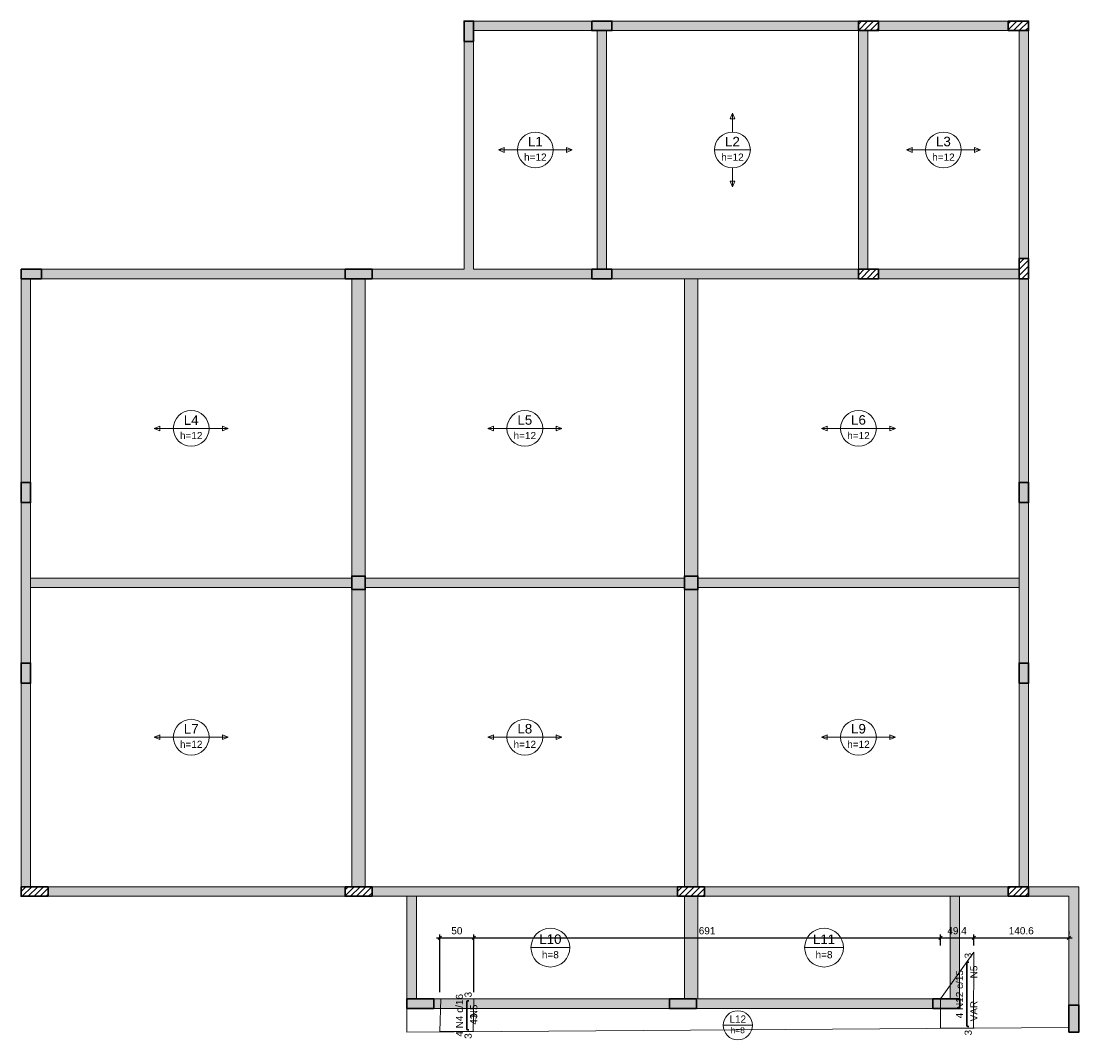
# Model space of a CAD drawing. Header units: millimetres. Extents: x 1434 to 2277, y -793 to -278.
# Tile 3 of 111: x 1434 to 1466, y -752 to -722. Entities that reach past the tile are written whole.
import ezdxf

# ---------------------------------------------------------------- set-up
doc = ezdxf.new("R2010")
doc.units = ezdxf.units.MM
doc.linetypes.add('DASHDOT', pattern=[25.4, 12.7, -6.35, 0, -6.35])
for name, color, linetype, lineweight in [('Descrição da armadura', 7, 'Continuous', 5), ('DT-Armadura negativa', 4, 'Continuous', 30), ('DT-Cotas', 9, 'Continuous', 5), ('DT-Hachura pilar em laje', 252, 'Continuous', 5), ('DT-Hachura viga em laje', 254, 'Continuous', 5), ('DT-Pontilhado', 9, 'DASHDOT', 5), ('DT-Textos', 7, 'Continuous', 5), ('FO-Pilares', 4, 'Continuous', 30), ('FO-Vigas', 1, 'Continuous', 20), ('Textos armaduras', 7, 'Continuous', 5)]:
    doc.layers.add(name, color=color, linetype=linetype, lineweight=lineweight)
doc.styles.add('ARIAL', font='arial.ttf')
doc.styles.get("Standard").update_dxf_attribs({"font": 'arial.ttf'})
doc.dimstyles.new('UM_50.000000', dxfattribs={"dimtxt": 0.18, "dimasz": 0.1, "dimexe": 0.1, "dimexo": 0.2, "dimgap": 0, "dimtad": 1, "dimtih": 1, "dimtoh": 1, "dimdec": 1, "dimlfac": 50, "dimzin": 0, "dimdsep": 46, "dimtxsty": 'Standard', "dimcen": 0.09, "dimdle": 0.1, "dimadec": 1, "dimazin": 2, "dimtfac": 1, "dimtdec": 4, "dimtofl": 0, "dimtmove": 0, "dimatfit": 3, "dimfxl": 1, "dimtolj": 1, "dimarcsym": 0})
pattern_1 = [(45, (1428.37981, -1687.3836), (-0.088388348, 0.088388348), [])]

# ---------------------------------------------------------------- blocks, each defined once
blk = doc.blocks.new('_Oblique')
at = {"color": 0, "linetype": 'ByBlock', "lineweight": -2}
blk.add_line((-0.5, -0.5), (0.5, 0.5), dxfattribs=at)
blk = doc.blocks.new('*D704')
at = {"layer": 'DT-Cotas', "color": 0, "lineweight": -2, "transparency": 16777216}
for p, q in [((1446.585, -750.655), (1446.585, -748.947)), ((1447.586, -750.655), (1447.586, -748.947)), ((1446.485, -749.047), (1447.686, -749.047))]:
    blk.add_line(p, q, dxfattribs=at)
at = {"layer": 'DT-Cotas', "color": 0, "lineweight": -2, "transparency": 16777216, "xscale": 0.1, "yscale": 0.1, "zscale": 0.1, "rotation": 180}
blk.add_blockref('_Oblique', (1446.585, -749.047), dxfattribs=at)
at = {"layer": 'DT-Cotas', "color": 0, "lineweight": -2, "transparency": 16777216, "xscale": 0.1, "yscale": 0.1, "zscale": 0.1}
blk.add_blockref('_Oblique', (1447.586, -749.047), dxfattribs=at)
at = {"layer": 'DT-Cotas', "color": 7, "transparency": 16777216, "insert": (1447.086, -748.835), "char_height": 0.2118, "attachment_point": 5, "rotation": 0.0057, "style": 'ARIAL'}
blk.add_mtext('\\A1;50', dxfattribs=at)
blk = doc.blocks.new('*D705')
at = {"layer": 'DT-Cotas', "color": 0, "lineweight": -2, "transparency": 16777216}
for p, q in [((1447.586, -750.655), (1447.586, -748.947)), ((1461.405, -749.27), (1461.405, -748.947)), ((1447.486, -749.047), (1461.505, -749.047))]:
    blk.add_line(p, q, dxfattribs=at)
at = {"layer": 'DT-Cotas', "color": 0, "lineweight": -2, "transparency": 16777216, "xscale": 0.1, "yscale": 0.1, "zscale": 0.1, "rotation": 180}
blk.add_blockref('_Oblique', (1447.586, -749.047), dxfattribs=at)
at = {"layer": 'DT-Cotas', "color": 0, "lineweight": -2, "transparency": 16777216, "xscale": 0.1, "yscale": 0.1, "zscale": 0.1}
blk.add_blockref('_Oblique', (1461.405, -749.047), dxfattribs=at)
at = {"layer": 'DT-Cotas', "color": 7, "transparency": 16777216, "insert": (1454.496, -748.835), "char_height": 0.2118, "attachment_point": 5, "rotation": 0.0057, "style": 'ARIAL'}
blk.add_mtext('\\A1;691', dxfattribs=at)
blk = doc.blocks.new('*D706')
at = {"layer": 'DT-Cotas', "color": 0, "lineweight": -2, "transparency": 16777216}
for p, q in [((1461.405, -749.27), (1461.405, -748.947)), ((1462.393, -749.27), (1462.393, -748.947)), ((1461.305, -749.047), (1462.493, -749.047))]:
    blk.add_line(p, q, dxfattribs=at)
at = {"layer": 'DT-Cotas', "color": 0, "lineweight": -2, "transparency": 16777216, "xscale": 0.1, "yscale": 0.1, "zscale": 0.1, "rotation": 180}
blk.add_blockref('_Oblique', (1461.405, -749.047), dxfattribs=at)
at = {"layer": 'DT-Cotas', "color": 0, "lineweight": -2, "transparency": 16777216, "xscale": 0.1, "yscale": 0.1, "zscale": 0.1}
blk.add_blockref('_Oblique', (1462.393, -749.047), dxfattribs=at)
at = {"layer": 'DT-Cotas', "color": 7, "transparency": 16777216, "insert": (1461.899, -748.835), "char_height": 0.2118, "attachment_point": 5, "rotation": 0.0057, "style": 'ARIAL'}
blk.add_mtext('\\A1;49.4', dxfattribs=at)
blk = doc.blocks.new('*D707')
at = {"layer": 'DT-Cotas', "color": 0, "lineweight": -2, "transparency": 16777216}
for p, q in [((1462.393, -749.27), (1462.393, -748.947)), ((1465.206, -748.847), (1465.206, -748.947)), ((1462.293, -749.047), (1465.306, -749.047))]:
    blk.add_line(p, q, dxfattribs=at)
at = {"layer": 'DT-Cotas', "color": 0, "lineweight": -2, "transparency": 16777216, "xscale": 0.1, "yscale": 0.1, "zscale": 0.1, "rotation": 180}
blk.add_blockref('_Oblique', (1462.393, -749.047), dxfattribs=at)
at = {"layer": 'DT-Cotas', "color": 0, "lineweight": -2, "transparency": 16777216, "xscale": 0.1, "yscale": 0.1, "zscale": 0.1}
blk.add_blockref('_Oblique', (1465.206, -749.047), dxfattribs=at)
at = {"layer": 'DT-Cotas', "color": 7, "transparency": 16777216, "insert": (1463.8, -748.835), "char_height": 0.2118, "attachment_point": 5, "rotation": 0.0057, "style": 'ARIAL'}
blk.add_mtext('\\A1;140.6', dxfattribs=at)

msp = doc.modelspace()

# ---------------------------------------------------------------- hatches: boundary and pattern name
at = {"layer": 'DT-Hachura pilar em laje', "linetype": 'Continuous'}
for points in [[(1447.2991, -722.4946), (1447.4391, -722.4946), (1447.5791, -722.4946), (1447.5791, -722.1946), (1447.5791, -721.8946), (1447.4391, -721.8946), (1447.2991, -721.8946), (1447.2991, -722.1946)], [(1451.0791, -721.8946), (1451.0791, -722.0346), (1451.0791, -722.1746), (1451.3791, -722.1746), (1451.6791, -722.1746), (1451.6791, -722.0346), (1451.6791, -721.8946), (1451.3791, -721.8946)], [(1434.1815, -729.2442), (1434.1815, -729.3842), (1434.1815, -729.5242), (1434.4815, -729.5242), (1434.7815, -729.5242), (1434.7815, -729.3842), (1434.7815, -729.2442), (1434.4815, -729.2442)], [(1443.7727, -729.2442), (1443.7727, -729.3842), (1443.7727, -729.5242), (1444.1727, -729.5242), (1444.5727, -729.5242), (1444.5727, -729.3842), (1444.5727, -729.2442), (1444.1727, -729.2442)], [(1451.0791, -729.2442), (1451.0791, -729.3842), (1451.0791, -729.5242), (1451.3791, -729.5242), (1451.6791, -729.5242), (1451.6791, -729.3842), (1451.6791, -729.2442), (1451.3791, -729.2442)], [(1434.1815, -736.1542), (1434.3215, -736.1542), (1434.4615, -736.1542), (1434.4615, -735.8542), (1434.4615, -735.5542), (1434.3215, -735.5542), (1434.1815, -735.5542), (1434.1815, -735.8542)], [(1463.7353, -736.1542), (1463.8753, -736.1542), (1464.0153, -736.1542), (1464.0153, -735.8542), (1464.0153, -735.5542), (1463.8753, -735.5542), (1463.7353, -735.5542), (1463.7353, -735.8542)], [(1443.9727, -738.7294), (1444.1727, -738.7294), (1444.3727, -738.7294), (1444.3727, -738.5294), (1444.3727, -738.3294), (1444.1727, -738.3294), (1443.9727, -738.3294), (1443.9727, -738.5294)], [(1453.8241, -738.7294), (1454.0241, -738.7294), (1454.2241, -738.7294), (1454.2241, -738.5294), (1454.2241, -738.3294), (1454.0241, -738.3294), (1453.8241, -738.3294), (1453.8241, -738.5294)], [(1434.1815, -741.5046), (1434.3215, -741.5046), (1434.4615, -741.5046), (1434.4615, -741.2046), (1434.4615, -740.9046), (1434.3215, -740.9046), (1434.1815, -740.9046), (1434.1815, -741.2046)], [(1463.7353, -741.5046), (1463.8753, -741.5046), (1464.0153, -741.5046), (1464.0153, -741.2046), (1464.0153, -740.9046), (1463.8753, -740.9046), (1463.7353, -740.9046), (1463.7353, -741.2046)], [(1445.6053, -750.8546), (1445.6053, -750.9946), (1445.6053, -751.1346), (1446.0053, -751.1346), (1446.4053, -751.1346), (1446.4053, -750.9946), (1446.4053, -750.8546), (1446.0053, -750.8546)], [(1453.3853, -750.8546), (1453.3853, -750.9946), (1453.3853, -751.1346), (1453.7853, -751.1346), (1454.1853, -751.1346), (1454.1853, -750.9946), (1454.1853, -750.8546), (1453.7853, -750.8546)], [(1461.1853, -750.8546), (1461.1853, -750.9946), (1461.1853, -751.1346), (1461.5853, -751.1346), (1461.9853, -751.1346), (1461.9853, -750.9946), (1461.9853, -750.8546), (1461.5853, -750.8546)], [(1465.2061, -751.8346), (1465.3561, -751.8346), (1465.5061, -751.8346), (1465.5061, -751.4346), (1465.5061, -751.0346), (1465.3561, -751.0346), (1465.2061, -751.0346), (1465.2061, -751.4346)]]:
    msp.add_hatch(color=256, dxfattribs=at).paths.add_polyline_path(points)
h = msp.add_hatch(dxfattribs=at)
h.set_pattern_fill('ANSI31', color=256, style=0)
h.set_pattern_definition(pattern_1)
h.paths.add_polyline_path([(1458.9759, -721.8946), (1458.9759, -722.0346), (1458.9759, -722.1746), (1459.2759, -722.1746), (1459.5759, -722.1746), (1459.5759, -722.0346), (1459.5759, -721.8946), (1459.2759, -721.8946)])
h = msp.add_hatch(dxfattribs=at)
h.set_pattern_fill('ANSI31', color=256, style=0)
h.set_pattern_definition(pattern_1)
h.paths.add_polyline_path([(1463.4151, -721.8946), (1463.4151, -722.0346), (1463.4151, -722.1746), (1463.7151, -722.1746), (1464.0151, -722.1746), (1464.0151, -722.0346), (1464.0151, -721.8946), (1463.7151, -721.8946)])
h = msp.add_hatch(dxfattribs=at)
h.set_pattern_fill('ANSI31', color=256, style=0)
h.set_pattern_definition(pattern_1)
h.paths.add_polyline_path([(1463.7351, -729.5242), (1463.8751, -729.5242), (1464.0151, -729.5242), (1464.0151, -729.2242), (1464.0151, -728.9242), (1463.8751, -728.9242), (1463.7351, -728.9242), (1463.7351, -729.2242)])
h = msp.add_hatch(dxfattribs=at)
h.set_pattern_fill('ANSI31', color=256, style=0)
h.set_pattern_definition(pattern_1)
h.paths.add_polyline_path([(1458.9759, -729.2442), (1458.9759, -729.3842), (1458.9759, -729.5242), (1459.2759, -729.5242), (1459.5759, -729.5242), (1459.5759, -729.3842), (1459.5759, -729.2442), (1459.2759, -729.2442)])
h = msp.add_hatch(dxfattribs=at)
h.set_pattern_fill('ANSI31', color=256, style=0)
h.set_pattern_definition(pattern_1)
h.paths.add_polyline_path([(1434.1815, -747.5346), (1434.1815, -747.6746), (1434.1815, -747.8146), (1434.5815, -747.8146), (1434.9815, -747.8146), (1434.9815, -747.6746), (1434.9815, -747.5346), (1434.5815, -747.5346)])
h = msp.add_hatch(dxfattribs=at)
h.set_pattern_fill('ANSI31', color=256, style=0)
h.set_pattern_definition(pattern_1)
h.paths.add_polyline_path([(1443.7727, -747.5346), (1443.7727, -747.6746), (1443.7727, -747.8146), (1444.1727, -747.8146), (1444.5727, -747.8146), (1444.5727, -747.6746), (1444.5727, -747.5346), (1444.1727, -747.5346)])
h = msp.add_hatch(dxfattribs=at)
h.set_pattern_fill('ANSI31', color=256, style=0)
h.set_pattern_definition(pattern_1)
h.paths.add_polyline_path([(1453.6241, -747.5346), (1453.6241, -747.6746), (1453.6241, -747.8146), (1454.0241, -747.8146), (1454.4241, -747.8146), (1454.4241, -747.6746), (1454.4241, -747.5346), (1454.0241, -747.5346)])
h = msp.add_hatch(dxfattribs=at)
h.set_pattern_fill('ANSI31', color=256, style=0)
h.set_pattern_definition(pattern_1)
h.paths.add_polyline_path([(1463.4151, -747.5346), (1463.4151, -747.6746), (1463.4151, -747.8146), (1463.7151, -747.8146), (1464.0151, -747.8146), (1464.0151, -747.6746), (1464.0151, -747.5346), (1463.7151, -747.5346)])
at = {"layer": 'DT-Hachura viga em laje', "linetype": 'Continuous'}
for points in [[(1451.0791, -721.8946), (1451.0791, -721.8946), (1447.5791, -721.8946), (1447.5791, -722.1746), (1451.0791, -722.1746), (1451.0791, -721.8946)], [(1458.9759, -721.8946), (1458.9759, -721.8946), (1451.6791, -721.8946), (1451.6791, -722.1746), (1458.9759, -722.1746), (1458.9759, -721.8946)], [(1463.4151, -721.8948), (1463.4151, -721.8948), (1459.5759, -721.8948), (1459.5759, -722.1746), (1463.4151, -722.1746), (1463.4151, -721.8948)], [(1451.5189, -722.1746), (1451.5189, -722.1746), (1451.2391, -722.1746), (1451.2391, -729.2442), (1451.5189, -729.2442), (1451.5189, -722.1746)], [(1459.2559, -722.1746), (1459.2559, -722.1746), (1458.9759, -722.1746), (1458.9759, -729.2442), (1459.2559, -729.2442), (1459.2559, -722.1746)], [(1464.0151, -722.1746), (1464.0151, -722.1746), (1463.7351, -722.1746), (1463.7351, -722.7246), (1464.0151, -722.7246), (1464.0151, -722.1746)], [(1447.5791, -729.2442), (1447.5791, -729.2442), (1447.5791, -722.4946), (1447.2991, -722.4946), (1447.2991, -729.2442), (1447.4391, -729.3842), (1447.5791, -729.2442)], [(1464.0151, -722.7246), (1464.0151, -722.7246), (1463.7351, -722.7246), (1463.7351, -728.9242), (1464.0151, -728.9242), (1464.0151, -722.7246)], [(1434.4615, -729.5242), (1434.4615, -729.5242), (1434.1815, -729.5242), (1434.1815, -730.0642), (1434.4615, -730.0642), (1434.4615, -729.5242)], [(1434.7815, -729.2442), (1434.7815, -729.2442), (1434.7815, -729.5244), (1443.7727, -729.5244), (1443.7727, -729.2442), (1434.7815, -729.2442)], [(1444.3727, -729.5242), (1444.3727, -729.5242), (1443.9727, -729.5242), (1443.9727, -738.3294), (1444.3727, -738.3294), (1444.3727, -729.5242)], [(1447.4391, -729.3842), (1447.4391, -729.3842), (1447.2991, -729.2442), (1444.5727, -729.2442), (1444.5727, -729.5242), (1447.4391, -729.5242), (1447.4391, -729.3842)], [(1451.0791, -729.2442), (1451.0791, -729.2442), (1447.5791, -729.2442), (1447.4391, -729.3842), (1447.4391, -729.5242), (1451.0791, -729.5242), (1451.0791, -729.2442)], [(1454.0241, -729.2442), (1454.0241, -729.2442), (1451.6791, -729.2442), (1451.6791, -729.5242), (1454.0241, -729.5242), (1454.0241, -729.2442)], [(1454.2241, -729.5242), (1454.2241, -729.5242), (1454.0241, -729.3842), (1453.8241, -729.5242), (1453.8241, -738.3294), (1454.2241, -738.3294), (1454.2241, -729.5242)], [(1458.9759, -729.2442), (1458.9759, -729.2442), (1454.0241, -729.2442), (1454.0241, -729.5242), (1458.9759, -729.5242), (1458.9759, -729.2442)], [(1463.7351, -729.2442), (1463.7351, -729.2442), (1459.5759, -729.2442), (1459.5759, -729.5242), (1463.7351, -729.5242), (1463.7351, -729.2442)], [(1464.0151, -729.5242), (1464.0151, -729.5242), (1463.7351, -729.5242), (1463.7351, -735.5544), (1464.0151, -735.5544), (1464.0151, -729.5242)], [(1434.4615, -730.0642), (1434.4615, -730.0642), (1434.1815, -730.0642), (1434.1815, -735.5544), (1434.4615, -735.5544), (1434.4615, -730.0642)], [(1434.4615, -736.1544), (1434.4615, -736.1544), (1434.1815, -736.1544), (1434.1815, -738.5294), (1434.4615, -738.5294), (1434.4615, -736.1544)], [(1464.0151, -736.1544), (1464.0151, -736.1544), (1463.7351, -736.1544), (1463.7351, -738.5294), (1464.0151, -738.5294), (1464.0151, -736.1544)], [(1434.4615, -738.5294), (1434.4615, -738.5294), (1434.1815, -738.5294), (1434.1815, -740.9046), (1434.4615, -740.9046), (1434.4615, -738.5294)], [(1443.9727, -738.3894), (1443.9727, -738.3894), (1434.4615, -738.3894), (1434.3215, -738.5294), (1434.4615, -738.6692), (1443.9727, -738.6692), (1443.9727, -738.3894)], [(1453.8239, -738.3894), (1453.8239, -738.3894), (1444.3727, -738.3894), (1444.3727, -738.6692), (1453.8239, -738.6692), (1453.8239, -738.3894)], [(1463.8751, -738.5294), (1463.8751, -738.5294), (1463.7351, -738.3894), (1454.2241, -738.3894), (1454.2241, -738.6692), (1463.7351, -738.6692), (1463.8751, -738.5294)], [(1464.0151, -738.5294), (1464.0151, -738.5294), (1463.7351, -738.5294), (1463.7351, -740.9046), (1464.0151, -740.9046), (1464.0151, -738.5294)], [(1444.3727, -738.7294), (1444.3727, -738.7294), (1443.9727, -738.7294), (1443.9727, -747.5346), (1444.3727, -747.5346), (1444.3727, -738.7294)], [(1454.2239, -738.7294), (1454.2239, -738.7294), (1453.8241, -738.7294), (1453.8241, -747.5346), (1454.2239, -747.5346), (1454.2239, -738.7294)], [(1434.4615, -741.5046), (1434.4615, -741.5046), (1434.1815, -741.5046), (1434.1815, -746.9546), (1434.4615, -746.9546), (1434.4615, -741.5046)], [(1464.0151, -741.5046), (1464.0151, -741.5046), (1463.7351, -741.5046), (1463.7351, -746.9046), (1464.0151, -746.9046), (1464.0151, -741.5046)], [(1434.4615, -746.9546), (1434.4615, -746.9546), (1434.1815, -746.9546), (1434.1815, -747.5346), (1434.4615, -747.5346), (1434.4615, -746.9546)], [(1464.0151, -746.9046), (1464.0151, -746.9046), (1463.7351, -746.9046), (1463.7351, -747.5346), (1464.0151, -747.5346), (1464.0151, -746.9046)], [(1443.7727, -747.5346), (1443.7727, -747.5346), (1434.9815, -747.5346), (1434.9815, -747.8146), (1443.7727, -747.8146), (1443.7727, -747.5346)], [(1445.7455, -747.5346), (1445.7455, -747.5346), (1444.5727, -747.5346), (1444.5727, -747.8146), (1445.7455, -747.8146), (1445.7455, -747.5346)], [(1445.8855, -747.8146), (1445.8855, -747.8146), (1445.7455, -747.6746), (1445.6055, -747.8146), (1445.6055, -750.8546), (1445.8855, -750.8546), (1445.8855, -747.8146)], [(1453.6241, -747.5346), (1453.6241, -747.5346), (1445.7455, -747.5346), (1445.7455, -747.8146), (1453.6241, -747.8146), (1453.6241, -747.5346)], [(1461.8353, -747.5346), (1461.8353, -747.5346), (1454.4241, -747.5346), (1454.4241, -747.8146), (1461.8353, -747.8146), (1461.8353, -747.5346)], [(1461.9753, -747.8146), (1461.9753, -747.8146), (1461.8353, -747.6746), (1461.6953, -747.8146), (1461.6953, -750.8546), (1461.9753, -750.8546), (1461.9753, -747.8146)], [(1463.4151, -747.5346), (1463.4151, -747.5346), (1461.8353, -747.5346), (1461.8353, -747.8146), (1463.4151, -747.8146), (1463.4151, -747.5346)], [(1464.6053, -747.5346), (1464.6053, -747.5346), (1464.0151, -747.5346), (1464.0151, -747.8146), (1464.6053, -747.8146), (1464.6053, -747.5346)], [(1465.5061, -747.5346), (1465.5061, -747.5346), (1464.6053, -747.5346), (1464.6053, -747.8146), (1465.2061, -747.8146), (1465.5061, -747.5346)], [(1465.5061, -747.5346), (1465.5061, -747.5346), (1465.2061, -747.8146), (1465.2061, -751.0346), (1465.5061, -751.0346), (1465.5061, -747.5346)], [(1454.2241, -747.8146), (1454.2241, -747.8146), (1453.8241, -747.8146), (1453.8241, -750.8546), (1454.2241, -750.8546), (1454.2241, -747.8146)], [(1446.4055, -751.1346), (1446.4055, -751.1346), (1453.3851, -751.1346), (1453.3851, -750.8546), (1446.4055, -750.8546), (1446.4055, -751.1346)], [(1454.1853, -751.1346), (1454.1853, -751.1346), (1461.1853, -751.1346), (1461.1853, -750.8546), (1454.1853, -750.8546), (1454.1853, -751.1346)]]:
    msp.add_hatch(color=256, dxfattribs=at).paths.add_polyline_path(points)

# ---------------------------------------------------------------- linework, layer by layer
at = {"layer": 'DT-Armadura negativa'}
for p, q in [((1462.1859, -751.6348), (1462.1859, -749.7925)), ((1462.2174, -749.761), (1462.2459, -749.761)), ((1447.3759, -751.7346), (1447.3759, -750.9446)), ((1447.4059, -750.9146), (1447.4359, -750.9146)), ((1447.4359, -751.7646), (1447.4059, -751.7646)), ((1462.2459, -751.6663), (1462.2174, -751.6663))]:
    msp.add_line(p, q, dxfattribs=at)
for centre, radius, start, end in [((1462.2174, -749.7925), 0.0315, 90, 180), ((1447.4059, -750.9446), 0.03, 90, 180), ((1447.4059, -751.7346), 0.03, 180, 270), ((1462.2174, -751.6348), 0.0315, 180, 270)]:
    msp.add_arc(centre, radius, start, end, dxfattribs=at)
at = {"layer": 'DT-Pontilhado', "ltscale": 0.2}
for points in [[(1461.4053, -751.719), (1462.3853, -751.7156), (1462.3934, -749.4701), (1461.4062, -750.8542), (1461.4053, -751.719)], [(1446.5853, -751.8146), (1447.5653, -751.8146), (1447.5861, -750.8546), (1446.6061, -750.8546), (1446.5853, -751.8146)]]:
    msp.add_lwpolyline(points, close=True, dxfattribs=at)
at = {"layer": 'DT-Textos'}
for p, q in [((1455.2475, -724.6151), (1455.1769, -724.7845)), ((1455.1769, -724.7845), (1455.3181, -724.7845)), ((1455.3181, -724.7845), (1455.2475, -724.6151)), ((1448.4842, -725.6388), (1448.3148, -725.7094)), ((1448.3148, -725.7094), (1448.4842, -725.78)), ((1448.4842, -725.78), (1448.4842, -725.6388)), ((1448.8796, -725.7094), (1449.9386, -725.7094)), ((1450.5034, -725.7094), (1450.334, -725.6388)), ((1450.334, -725.6388), (1450.334, -725.78)), ((1450.334, -725.78), (1450.5034, -725.7094)), ((1454.718, -725.7094), (1455.777, -725.7094)), ((1460.5706, -725.6388), (1460.4012, -725.7094)), ((1460.4012, -725.7094), (1460.5706, -725.78)), ((1460.5706, -725.78), (1460.5706, -725.6388)), ((1460.966, -725.7094), (1462.025, -725.7094)), ((1462.5898, -725.7094), (1462.4204, -725.6388)), ((1462.4204, -725.6388), (1462.4204, -725.78)), ((1462.4204, -725.78), (1462.5898, -725.7094)), ((1455.3181, -726.6343), (1455.1769, -726.6343)), ((1455.1769, -726.6343), (1455.2475, -726.8037)), ((1455.2475, -726.8037), (1455.3181, -726.6343)), ((1438.2922, -733.8862), (1438.1228, -733.9568)), ((1438.2922, -734.0274), (1438.2922, -733.8862)), ((1440.3114, -733.9568), (1440.142, -733.8862)), ((1440.142, -733.8862), (1440.142, -734.0274)), ((1448.1735, -733.8862), (1448.0041, -733.9568)), ((1448.1735, -734.0274), (1448.1735, -733.8862)), ((1450.1927, -733.9568), (1450.0233, -733.8862)), ((1450.0233, -733.8862), (1450.0233, -734.0274)), ((1458.0548, -733.8862), (1457.8854, -733.9568)), ((1458.0548, -734.0274), (1458.0548, -733.8862)), ((1460.074, -733.9568), (1459.9046, -733.8862)), ((1459.9046, -733.8862), (1459.9046, -734.0274)), ((1438.1228, -733.9568), (1438.2922, -734.0274)), ((1438.6876, -733.9568), (1439.7466, -733.9568)), ((1440.142, -734.0274), (1440.3114, -733.9568)), ((1448.0041, -733.9568), (1448.1735, -734.0274)), ((1448.5689, -733.9568), (1449.6279, -733.9568)), ((1450.0233, -734.0274), (1450.1927, -733.9568)), ((1457.8854, -733.9568), (1458.0548, -734.0274)), ((1458.4502, -733.9568), (1459.5092, -733.9568)), ((1459.9046, -734.0274), (1460.074, -733.9568)), ((1438.2922, -743.0314), (1438.1228, -743.102)), ((1438.1228, -743.102), (1438.2922, -743.1726)), ((1438.2922, -743.1726), (1438.2922, -743.0314)), ((1438.6876, -743.102), (1439.7466, -743.102)), ((1440.3114, -743.102), (1440.142, -743.0314)), ((1440.142, -743.0314), (1440.142, -743.1726)), ((1440.142, -743.1726), (1440.3114, -743.102)), ((1448.1735, -743.0314), (1448.0041, -743.102)), ((1448.0041, -743.102), (1448.1735, -743.1726)), ((1448.1735, -743.1726), (1448.1735, -743.0314)), ((1448.5689, -743.102), (1449.6279, -743.102)), ((1450.1927, -743.102), (1450.0233, -743.0314)), ((1450.0233, -743.0314), (1450.0233, -743.1726)), ((1450.0233, -743.1726), (1450.1927, -743.102)), ((1458.0548, -743.0314), (1457.8854, -743.102)), ((1457.8854, -743.102), (1458.0548, -743.1726)), ((1458.0548, -743.1726), (1458.0548, -743.0314)), ((1458.4502, -743.102), (1459.5092, -743.102)), ((1460.074, -743.102), (1459.9046, -743.0314)), ((1459.9046, -743.0314), (1459.9046, -743.1726)), ((1459.9046, -743.1726), (1460.074, -743.102)), ((1449.2801, -749.3346), (1450.4293, -749.3346)), ((1457.3851, -749.3346), (1458.5343, -749.3346)), ((1454.9745, -751.6346), (1455.8365, -751.6346))]:
    msp.add_line(p, q, dxfattribs=at)
for points in [[(1455.2475, -725.1799), (1455.2475, -724.6151)], [(1448.8796, -725.7094), (1448.3148, -725.7094)], [(1449.9386, -725.7094), (1450.5034, -725.7094)], [(1460.966, -725.7094), (1460.4012, -725.7094)], [(1462.025, -725.7094), (1462.5898, -725.7094)], [(1455.2475, -726.2389), (1455.2475, -726.8037)], [(1438.6876, -733.9568), (1438.1228, -733.9568)], [(1439.7466, -733.9568), (1440.3114, -733.9568)], [(1448.5689, -733.9568), (1448.0041, -733.9568)], [(1449.6279, -733.9568), (1450.1927, -733.9568)], [(1458.4502, -733.9568), (1457.8854, -733.9568)], [(1459.5092, -733.9568), (1460.074, -733.9568)], [(1438.6876, -743.102), (1438.1228, -743.102)], [(1439.7466, -743.102), (1440.3114, -743.102)], [(1448.5689, -743.102), (1448.0041, -743.102)], [(1449.6279, -743.102), (1450.1927, -743.102)], [(1458.4502, -743.102), (1457.8854, -743.102)], [(1459.5092, -743.102), (1460.074, -743.102)]]:
    msp.add_lwpolyline(points, dxfattribs=at)
for centre, radius in [((1449.4091, -725.7094), 0.5295), ((1455.2475, -725.7094), 0.5295), ((1461.4955, -725.7094), 0.5295), ((1439.2171, -733.9568), 0.5295), ((1449.0984, -733.9568), 0.5295), ((1458.9797, -733.9568), 0.5295), ((1439.2171, -743.102), 0.5295), ((1449.0984, -743.102), 0.5295), ((1458.9797, -743.102), 0.5295), ((1449.8547, -749.3346), 0.5746), ((1457.9597, -749.3346), 0.5746), ((1455.4055, -751.6346), 0.431)]:
    msp.add_circle(centre, radius, dxfattribs=at)
at = {"layer": 'FO-Pilares'}
for points in [[(1447.2991, -722.4946), (1447.4391, -722.4946), (1447.5791, -722.4946), (1447.5791, -722.1946), (1447.5791, -721.8946), (1447.4391, -721.8946), (1447.2991, -721.8946), (1447.2991, -722.1946), (1447.2991, -722.4946)], [(1451.0791, -721.8946), (1451.0791, -722.0346), (1451.0791, -722.1746), (1451.3791, -722.1746), (1451.6791, -722.1746), (1451.6791, -722.0346), (1451.6791, -721.8946), (1451.3791, -721.8946), (1451.0791, -721.8946)], [(1458.9759, -721.8946), (1458.9759, -722.0346), (1458.9759, -722.1746), (1459.2759, -722.1746), (1459.5759, -722.1746), (1459.5759, -722.0346), (1459.5759, -721.8946), (1459.2759, -721.8946), (1458.9759, -721.8946)], [(1463.4151, -721.8946), (1463.4151, -722.0346), (1463.4151, -722.1746), (1463.7151, -722.1746), (1464.0151, -722.1746), (1464.0151, -722.0346), (1464.0151, -721.8946), (1463.7151, -721.8946), (1463.4151, -721.8946)], [(1463.7351, -729.5242), (1463.8751, -729.5242), (1464.0151, -729.5242), (1464.0151, -729.2242), (1464.0151, -728.9242), (1463.8751, -728.9242), (1463.7351, -728.9242), (1463.7351, -729.2242), (1463.7351, -729.5242)], [(1434.1815, -729.2442), (1434.1815, -729.3842), (1434.1815, -729.5242), (1434.4815, -729.5242), (1434.7815, -729.5242), (1434.7815, -729.3842), (1434.7815, -729.2442), (1434.4815, -729.2442), (1434.1815, -729.2442)], [(1443.7727, -729.2442), (1443.7727, -729.3842), (1443.7727, -729.5242), (1444.1727, -729.5242), (1444.5727, -729.5242), (1444.5727, -729.3842), (1444.5727, -729.2442), (1444.1727, -729.2442), (1443.7727, -729.2442)], [(1451.0791, -729.2442), (1451.0791, -729.3842), (1451.0791, -729.5242), (1451.3791, -729.5242), (1451.6791, -729.5242), (1451.6791, -729.3842), (1451.6791, -729.2442), (1451.3791, -729.2442), (1451.0791, -729.2442)], [(1458.9759, -729.2442), (1458.9759, -729.3842), (1458.9759, -729.5242), (1459.2759, -729.5242), (1459.5759, -729.5242), (1459.5759, -729.3842), (1459.5759, -729.2442), (1459.2759, -729.2442), (1458.9759, -729.2442)], [(1434.1815, -736.1542), (1434.3215, -736.1542), (1434.4615, -736.1542), (1434.4615, -735.8542), (1434.4615, -735.5542), (1434.3215, -735.5542), (1434.1815, -735.5542), (1434.1815, -735.8542), (1434.1815, -736.1542)], [(1463.7353, -736.1542), (1463.8753, -736.1542), (1464.0153, -736.1542), (1464.0153, -735.8542), (1464.0153, -735.5542), (1463.8753, -735.5542), (1463.7353, -735.5542), (1463.7353, -735.8542), (1463.7353, -736.1542)], [(1443.9727, -738.7294), (1444.1727, -738.7294), (1444.3727, -738.7294), (1444.3727, -738.5294), (1444.3727, -738.3294), (1444.1727, -738.3294), (1443.9727, -738.3294), (1443.9727, -738.5294), (1443.9727, -738.7294)], [(1453.8241, -738.7294), (1454.0241, -738.7294), (1454.2241, -738.7294), (1454.2241, -738.5294), (1454.2241, -738.3294), (1454.0241, -738.3294), (1453.8241, -738.3294), (1453.8241, -738.5294), (1453.8241, -738.7294)], [(1434.1815, -741.5046), (1434.3215, -741.5046), (1434.4615, -741.5046), (1434.4615, -741.2046), (1434.4615, -740.9046), (1434.3215, -740.9046), (1434.1815, -740.9046), (1434.1815, -741.2046), (1434.1815, -741.5046)], [(1463.7353, -741.5046), (1463.8753, -741.5046), (1464.0153, -741.5046), (1464.0153, -741.2046), (1464.0153, -740.9046), (1463.8753, -740.9046), (1463.7353, -740.9046), (1463.7353, -741.2046), (1463.7353, -741.5046)], [(1434.1815, -747.5346), (1434.1815, -747.6746), (1434.1815, -747.8146), (1434.5815, -747.8146), (1434.9815, -747.8146), (1434.9815, -747.6746), (1434.9815, -747.5346), (1434.5815, -747.5346), (1434.1815, -747.5346)], [(1443.7727, -747.5346), (1443.7727, -747.6746), (1443.7727, -747.8146), (1444.1727, -747.8146), (1444.5727, -747.8146), (1444.5727, -747.6746), (1444.5727, -747.5346), (1444.1727, -747.5346), (1443.7727, -747.5346)], [(1453.6241, -747.5346), (1453.6241, -747.6746), (1453.6241, -747.8146), (1454.0241, -747.8146), (1454.4241, -747.8146), (1454.4241, -747.6746), (1454.4241, -747.5346), (1454.0241, -747.5346), (1453.6241, -747.5346)], [(1463.4151, -747.5346), (1463.4151, -747.6746), (1463.4151, -747.8146), (1463.7151, -747.8146), (1464.0151, -747.8146), (1464.0151, -747.6746), (1464.0151, -747.5346), (1463.7151, -747.5346), (1463.4151, -747.5346)], [(1445.6053, -750.8546), (1445.6053, -750.9946), (1445.6053, -751.1346), (1446.0053, -751.1346), (1446.4053, -751.1346), (1446.4053, -750.9946), (1446.4053, -750.8546), (1446.0053, -750.8546), (1445.6053, -750.8546)], [(1453.3853, -750.8546), (1453.3853, -750.9946), (1453.3853, -751.1346), (1453.7853, -751.1346), (1454.1853, -751.1346), (1454.1853, -750.9946), (1454.1853, -750.8546), (1453.7853, -750.8546), (1453.3853, -750.8546)], [(1461.1853, -750.8546), (1461.1853, -750.9946), (1461.1853, -751.1346), (1461.5853, -751.1346), (1461.9853, -751.1346), (1461.9853, -750.9946), (1461.9853, -750.8546), (1461.5853, -750.8546), (1461.1853, -750.8546)], [(1465.2061, -751.8346), (1465.3561, -751.8346), (1465.5061, -751.8346), (1465.5061, -751.4346), (1465.5061, -751.0346), (1465.3561, -751.0346), (1465.2061, -751.0346), (1465.2061, -751.4346), (1465.2061, -751.8346)]]:
    msp.add_lwpolyline(points, close=True, dxfattribs=at)
at = {"layer": 'FO-Vigas'}
for p, q in [((1447.5791, -721.8946), (1451.0791, -721.8946)), ((1451.6791, -721.8946), (1458.9759, -721.8946)), ((1459.5759, -721.8946), (1463.4151, -721.8946)), ((1447.5791, -722.1746), (1451.0791, -722.1746)), ((1451.2391, -729.2442), (1451.2391, -722.1746)), ((1451.5191, -729.2442), (1451.5191, -722.1746)), ((1451.6791, -722.1746), (1458.9759, -722.1746)), ((1458.9759, -729.2442), (1458.9759, -722.1746)), ((1459.2559, -729.2442), (1459.2559, -722.1746)), ((1459.5759, -722.1746), (1463.4151, -722.1746)), ((1463.7351, -722.7246), (1463.7351, -722.1746)), ((1464.0151, -722.7246), (1464.0151, -722.1746)), ((1447.2991, -729.2442), (1447.2991, -722.4946)), ((1447.5791, -729.2442), (1447.5791, -722.4946)), ((1463.7351, -728.9242), (1463.7351, -722.7246)), ((1464.0151, -728.9242), (1464.0151, -722.7246)), ((1434.1815, -730.0642), (1434.1815, -729.5242)), ((1434.4615, -730.0642), (1434.4615, -729.5242)), ((1434.7815, -729.2442), (1443.7727, -729.2442)), ((1434.7815, -729.5242), (1443.7727, -729.5242)), ((1443.9727, -738.3294), (1443.9727, -729.5242)), ((1444.3727, -738.3294), (1444.3727, -729.5242)), ((1444.5727, -729.2442), (1447.2991, -729.2442)), ((1444.5727, -729.5242), (1447.4391, -729.5242)), ((1447.4391, -729.5242), (1451.0791, -729.5242)), ((1447.5791, -729.2442), (1451.0791, -729.2442)), ((1451.6791, -729.2442), (1454.0241, -729.2442)), ((1451.6791, -729.5242), (1454.0241, -729.5242)), ((1453.8241, -738.3294), (1453.8241, -729.5242)), ((1454.0241, -729.2442), (1458.9759, -729.2442)), ((1454.0241, -729.5242), (1458.9759, -729.5242)), ((1454.2241, -738.3294), (1454.2241, -729.5242)), ((1459.5759, -729.2442), (1463.7351, -729.2442)), ((1459.5759, -729.5242), (1463.7351, -729.5242)), ((1463.7351, -735.5542), (1463.7351, -729.5242)), ((1464.0151, -735.5542), (1464.0151, -729.5242)), ((1434.1815, -735.5542), (1434.1815, -730.0642)), ((1434.4615, -735.5542), (1434.4615, -730.0642)), ((1434.1815, -738.5294), (1434.1815, -736.1542)), ((1434.4615, -738.5294), (1434.4615, -736.1542)), ((1463.7351, -738.5294), (1463.7351, -736.1542)), ((1464.0151, -738.5294), (1464.0151, -736.1542)), ((1434.1815, -740.9046), (1434.1815, -738.5294)), ((1434.4615, -738.3894), (1443.9727, -738.3894)), ((1434.4615, -740.9046), (1434.4615, -738.5294)), ((1444.3727, -738.3894), (1453.8241, -738.3894)), ((1454.2241, -738.3894), (1463.7351, -738.3894)), ((1463.7351, -740.9046), (1463.7351, -738.5294)), ((1464.0151, -740.9046), (1464.0151, -738.5294)), ((1434.4615, -738.6694), (1443.9727, -738.6694)), ((1443.9727, -747.5346), (1443.9727, -738.7294)), ((1444.3727, -738.6694), (1453.8241, -738.6694)), ((1444.3727, -747.5346), (1444.3727, -738.7294)), ((1453.8241, -747.5346), (1453.8241, -738.7294)), ((1454.2241, -738.6694), (1463.7351, -738.6694)), ((1454.2241, -747.5346), (1454.2241, -738.7294)), ((1434.1815, -746.9546), (1434.1815, -741.5046)), ((1434.4615, -746.9546), (1434.4615, -741.5046)), ((1463.7351, -746.9046), (1463.7351, -741.5046)), ((1464.0151, -746.9046), (1464.0151, -741.5046)), ((1434.1815, -747.5346), (1434.1815, -746.9546)), ((1434.4615, -747.5346), (1434.4615, -746.9546)), ((1463.7351, -747.5346), (1463.7351, -746.9046)), ((1464.0151, -747.5346), (1464.0151, -746.9046)), ((1434.9815, -747.5348), (1443.7727, -747.5347)), ((1444.5727, -747.5346), (1445.7453, -747.5346)), ((1445.7453, -747.5346), (1453.6241, -747.5346)), ((1454.4241, -747.5346), (1461.8353, -747.5346)), ((1461.8353, -747.5346), (1463.4151, -747.5346)), ((1464.0151, -747.5346), (1464.6053, -747.5346)), ((1464.6053, -747.5346), (1465.5061, -747.5346)), ((1465.5061, -751.0346), (1465.5061, -747.5346)), ((1434.9815, -747.8148), (1443.7727, -747.8147)), ((1444.5727, -747.8146), (1445.7453, -747.8146)), ((1445.6053, -750.8546), (1445.6053, -747.8146)), ((1445.7453, -747.8146), (1453.6241, -747.8146)), ((1445.8853, -750.8546), (1445.8853, -747.8146)), ((1453.8241, -750.8546), (1453.8241, -747.8146)), ((1454.2241, -750.8546), (1454.2241, -747.8146)), ((1454.4241, -747.8146), (1461.8353, -747.8146)), ((1461.6953, -750.8546), (1461.6953, -747.8146)), ((1461.8353, -747.8146), (1463.4151, -747.8146)), ((1461.9753, -750.8546), (1461.9753, -747.8146)), ((1464.0151, -747.8146), (1464.6053, -747.8146)), ((1464.6053, -747.8146), (1465.2061, -747.8146)), ((1465.2061, -751.0346), (1465.2061, -747.8146)), ((1445.6053, -751.8346), (1445.6053, -751.1346)), ((1446.4053, -750.8546), (1453.3853, -750.8546)), ((1446.4053, -751.1346), (1453.3853, -751.1346)), ((1454.1853, -751.1346), (1461.1853, -751.1346)), ((1454.2241, -750.8546), (1461.1853, -750.8546)), ((1445.6053, -751.8346), (1465.2061, -751.6956))]:
    msp.add_line(p, q, dxfattribs=at)

# ---------------------------------------------------------------- texts
at = {"layer": 'Descrição da armadura', "linetype": 'Continuous', "char_height": 0.2118, "rotation": 90, "line_spacing_factor": 0.798, "style": 'ARIAL'}
for s, insert, width, attachment_point in [('N5', (1462.5036, -749.8669), 0.758398, 9), ('4 N12 c/15', (1462.08, -750.7137), 2.869342, 8), ('4 N4 c/16', (1447.27, -751.3396), 2.539389, 8), ('N5', (1447.6936, -751.0205), 0.758398, 9)]:
    msp.add_mtext(s, dxfattribs=dict(at, insert=insert, width=width, attachment_point=attachment_point))
at = {"layer": 'DT-Textos', "attachment_point": 8, "line_spacing_factor": 0.798, "style": 'ARIAL'}
for s, insert, char_height in [('L1', (1449.4091, -725.6035), 0.2824), ('L2', (1455.2475, -725.6035), 0.2824), ('L3', (1461.4955, -725.6035), 0.2824), ('h=12', (1449.4091, -726.0271), 0.2118), ('h=12', (1455.2475, -726.0271), 0.2118), ('h=12', (1461.4955, -726.0271), 0.2118), ('L4', (1439.2171, -733.8509), 0.2824), ('L5', (1449.0984, -733.8509), 0.2824), ('L6', (1458.9797, -733.8509), 0.2824), ('h=12', (1439.2171, -734.2745), 0.2118), ('h=12', (1449.0984, -734.2745), 0.2118), ('h=12', (1458.9797, -734.2745), 0.2118), ('L7', (1439.2171, -742.9961), 0.2824), ('L8', (1449.0984, -742.9961), 0.2824), ('L9', (1458.9797, -742.9961), 0.2824), ('h=12', (1439.2171, -743.4197), 0.2118), ('h=12', (1449.0984, -743.4197), 0.2118), ('h=12', (1458.9797, -743.4197), 0.2118), ('L10', (1449.8547, -749.2287), 0.2824), ('L11', (1457.9597, -749.2287), 0.2824), ('h=8', (1449.8547, -749.6523), 0.2118), ('h=8', (1457.9597, -749.6523), 0.2118), ('L12', (1455.4055, -751.5556), 0.2118), ('h=8', (1455.4055, -751.8726), 0.1765)]:
    msp.add_mtext(s, dxfattribs=dict(at, insert=insert, char_height=char_height))
at = {"layer": 'Textos armaduras', "linetype": 'Continuous', "char_height": 0.2118, "attachment_point": 7, "rotation": 90, "line_spacing_factor": 0.798, "style": 'ARIAL'}
for s, insert, width in [('3', (1462.3375, -749.6551), 0.329953), ('3', (1447.5268, -750.8087), 0.329953), ('VAR', (1462.5036, -751.518), 1.219869), ('43', (1447.6936, -751.6163), 0.659905), ('3', (1447.5268, -752.0355), 0.329953), ('3', (1462.3375, -751.9372), 0.329953)]:
    msp.add_mtext(s, dxfattribs=dict(at, insert=insert, width=width))

# ---------------------------------------------------------------- dimensions: what is measured, and where the dimension line sits
at = {"layer": 'DT-Cotas'}
for base, p1, p2, picture, middle in [((1447.5861, -749.0465), (1446.5853, -750.8546), (1447.5861, -750.8546), '*D704', (1447.0857, -748.8347)), ((1461.4053, -749.0465), (1447.5861, -750.8546), (1461.4053, -749.4701), '*D705', (1454.4957, -748.8347)), ((1462.3934, -749.0465), (1461.4053, -749.4701), (1462.3934, -749.4701), '*D706', (1461.8993, -748.8347)), ((1465.2061, -749.0465), (1462.3934, -749.4701), (1465.2061, -749.0465), '*D707', (1463.7997, -748.8347))]:
    dim = msp.add_linear_dim(base=base, p1=p1, p2=p2, dimstyle='UM_50.000000', override={"dimtxt": 0.2118, "dimasz": 0.1, "dimexe": 0.1, "dimexo": 0.2, "dimtad": 1, "dimtih": 0, "dimtoh": 0, "dimdec": 1, "dimlfac": 50, "dimzin": 8, "dimtxsty": 'ARIAL', "dimblk": 'Oblique', "dimblk1": 'Oblique', "dimblk2": 'Oblique', "dimsah": 1, "dimdle": 0.1, "dimse1": 0, "dimse2": 0, "dimclrt": 7, "dimadec": 1, "dimazin": 3, "dimtmove": 2, "dimldrblk": 'Oblique'}, dxfattribs=at)
    dim.commit()
    dim.dimension.update_dxf_attribs({"geometry": picture, "text_midpoint": middle, "dimtype": 160, "text_rotation": 0.00573})

doc.saveas('drawing.dxf')
